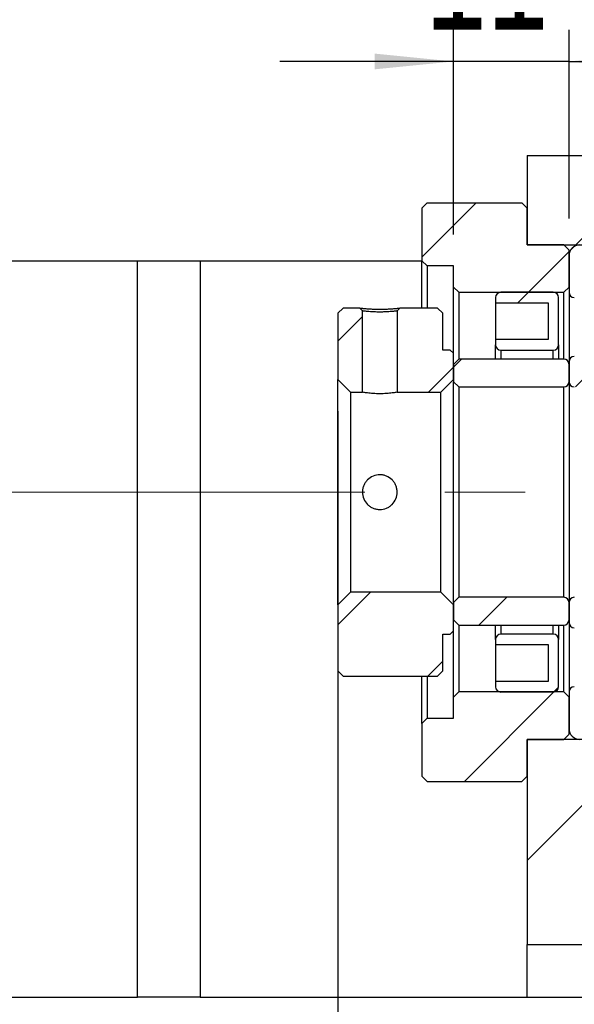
# Model space of a CAD drawing. Header units: millimetres. Extents: x 40 to 280, y 14 to 196.
# Tile 4 of 9: x 216 to 233, y 39 to 70. Entities that reach past the tile are written whole.
import ezdxf

# ---------------------------------------------------------------- set-up
doc = ezdxf.new("R2010")
doc.units = ezdxf.units.MM
doc.linetypes.add('CENTERX2', pattern=[20.32, 12.7, -2.54, 2.54, -2.54])
doc.layers.add('FORMAT', color=7, linetype='Continuous')
doc.styles.add('SLDTEXTSTYLE0', font='TXT', dxfattribs={"width": 0.75})
doc.dimstyles.new('SLDDIMSTYLE3', dxfattribs={"dimtxt": 3.5, "dimasz": 2.5, "dimexe": 0, "dimexo": 0.0625, "dimgap": 0.875, "dimtad": 1, "dimlfac": 3, "dimrnd": 1e-09, "dimzin": 12, "dimdsep": 46, "dimtxsty": 'SLDTEXTSTYLE0', "dimsah": 1, "dimcen": 0.09, "dimadec": 0, "dimazin": 3, "dimtfac": 1, "dimtofl": 0, "dimtmove": 0, "dimatfit": 3, "dimfxl": 1, "dimfrac": 2, "dimtolj": 1, "dimtzin": 12, "dimarcsym": 0})
doc.dimstyles.new('SLDDIMSTYLE5', dxfattribs={"dimtxt": 3.5, "dimasz": 2.5, "dimexe": 0, "dimexo": 0.0625, "dimgap": 0.875, "dimtad": 1, "dimlfac": 3, "dimrnd": 1e-09, "dimzin": 12, "dimdsep": 46, "dimtxsty": 'SLDTEXTSTYLE0', "dimsah": 1, "dimcen": 0.09, "dimadec": 0, "dimazin": 3, "dimtfac": 1, "dimtmove": 0, "dimatfit": 0, "dimfxl": 1, "dimfrac": 2, "dimtolj": 1, "dimtzin": 12, "dimarcsym": 0})

# ---------------------------------------------------------------- blocks, each defined once
blk = doc.blocks.new('_D_14')
at = {"layer": 'FORMAT', "color": 7}
for p, q in [((194.267, 38.019), (194.267, 24.335)), ((245.601, 38.019), (245.601, 24.335)), ((194.267, 25.335), (245.601, 25.335))]:
    blk.add_line(p, q, dxfattribs=at)
for points in [[(194.267, 25.335), (196.767, 25.085), (196.767, 25.585)], [(245.601, 25.335), (243.101, 25.585), (243.101, 25.085)]]:
    blk.add_solid(points, dxfattribs=at)
at = {"layer": 'FORMAT', "color": 7, "insert": (216.577, 29.847), "char_height": 3.5, "attachment_point": 1, "style": 'SLDTEXTSTYLE0'}
blk.add_mtext('154', dxfattribs=at)
blk = doc.blocks.new('_D_15')
at = {"layer": 'FORMAT', "color": 7}
for p, q in [((229.601, 63.186), (229.601, 69.667)), ((233.267, 63.686), (233.267, 69.667)), ((229.601, 68.667), (224.101, 68.667)), ((233.267, 68.667), (229.601, 68.667)), ((233.267, 68.667), (238.767, 68.667))]:
    blk.add_line(p, q, dxfattribs=at)
for points in [[(229.601, 68.667), (227.101, 68.917), (227.101, 68.417)], [(233.267, 68.667), (235.767, 68.417), (235.767, 68.917)]]:
    blk.add_solid(points, dxfattribs=at)
at = {"layer": 'FORMAT', "color": 7, "insert": (228.707, 73.179), "char_height": 3.5, "attachment_point": 1, "style": 'SLDTEXTSTYLE0'}
blk.add_mtext('11', dxfattribs=at)
blk = doc.blocks.new('_D_18')
at = {"layer": 'FORMAT', "color": 7}
for p, q in [((225.934, 57.586), (225.934, 31.017)), ((242.601, 46.186), (242.601, 31.017)), ((225.934, 32.017), (242.601, 32.017))]:
    blk.add_line(p, q, dxfattribs=at)
for points in [[(225.934, 32.017), (228.434, 31.767), (228.434, 32.267)], [(242.601, 32.017), (240.101, 32.267), (240.101, 31.767)]]:
    blk.add_solid(points, dxfattribs=at)
at = {"layer": 'FORMAT', "color": 7, "char_height": 3.5, "attachment_point": 1, "style": 'SLDTEXTSTYLE0'}
for s, insert in [('(', (230.484, 36.528)), (')', (237.377, 36.528)), ('50', (232.205, 36.528))]:
    blk.add_mtext(s, dxfattribs=dict(at, insert=insert))

msp = doc.modelspace()

# ---------------------------------------------------------------- hatches: boundary and pattern name
at = {"layer": 'FORMAT', "linetype": 'Continuous', "lineweight": 18}
h = msp.add_hatch(dxfattribs=at)
h.set_pattern_fill('ANSI31', color=256, style=0)
h.paths.add_polyline_path([(242.6007, 62.8525), (242.6007, 61.3525), (245.6007, 61.3525), (245.6007, 65.6859), (231.9341, 65.6859), (231.9341, 62.8525)], flags=0)
h = msp.add_hatch(dxfattribs=at)
h.set_pattern_fill('ANSI31', color=256, style=0)
h.paths.add_polyline_path([(229.6007, 61.5192), (229.7674, 61.3525), (233.1007, 61.3525), (233.2674, 61.5192), (233.2674, 62.6859), (233.1007, 62.8525), (231.9341, 62.8525), (231.9341, 64.0192), (231.7674, 64.1859), (228.7674, 64.1859), (228.6007, 64.0192), (228.6007, 62.3525), (228.7674, 62.1859), (229.6007, 62.1859)], flags=0)
h = msp.add_hatch(dxfattribs=at)
h.set_pattern_fill('ANSI31', color=256, style=0)
edge = h.paths.add_edge_path(flags=0)
edge.add_line((237.9341, 62.1025), (237.9341, 62.6859))
edge.add_arc((237.7674, 62.6859), 0.1667, 0, 90)
edge.add_line((237.7674, 62.8525), (233.6007, 62.8525))
edge.add_arc((233.6007, 62.5192), 0.3333, 90, 180)
edge.add_line((233.2674, 62.5192), (233.2674, 61.3525))
edge.add_arc((233.4341, 61.3525), 0.1667, 180, 270)
edge.add_line((233.4341, 61.1859), (234.3815, 61.1859))
edge.add_arc((234.3815, 61.2525), 0.0667, 270, 331.33026)
edge.add_arc((235.6007, 60.5859), 1.3229, 81.66529, 151.33026, ccw=False)
edge.add_arc((235.8022, 61.9608), 0.0667, 261.66529, 273)
edge.add_line((235.8057, 61.8942), (236.6007, 61.9359))
edge.add_line((236.6007, 61.9359), (237.7674, 61.9359))
edge.add_arc((237.7674, 62.1025), 0.1667, 270, 360)
h = msp.add_hatch(dxfattribs=at)
h.set_pattern_fill('ANSI31', color=256, style=0)
edge = h.paths.add_edge_path(flags=0)
edge.add_line((232.6007, 61.0192), (232.6007, 59.8525))
edge.add_line((232.6007, 59.8525), (230.9341, 59.8525))
edge.add_line((230.9341, 59.8525), (230.9341, 59.6859))
edge.add_arc((231.1007, 59.6859), 0.1667, 180, 270)
edge.add_line((231.1007, 59.5192), (232.7674, 59.5192))
edge.add_arc((232.7674, 59.6859), 0.1667, 270, 360)
edge.add_line((232.9341, 59.6859), (232.9341, 61.1859))
edge.add_arc((232.7674, 61.1859), 0.1667, 0, 90)
edge.add_line((232.7674, 61.3525), (231.1007, 61.3525))
edge.add_arc((231.1007, 61.1859), 0.1667, 90, 180)
edge.add_line((230.9341, 61.1859), (230.9341, 61.0192))
edge.add_line((230.9341, 61.0192), (232.6007, 61.0192))
h = msp.add_hatch(dxfattribs=at)
h.set_pattern_fill('ANSI31', color=256, style=0)
h.paths.add_polyline_path([(225.9341, 58.5859), (226.3341, 58.1859), (226.7174, 58.1859), (226.7174, 60.7613), (226.6367, 60.8525), (226.1007, 60.8525), (225.9341, 60.6859)], flags=0)
h = msp.add_hatch(dxfattribs=at)
h.set_pattern_fill('ANSI31', color=256, style=0)
edge = h.paths.add_edge_path(flags=0)
edge.add_line((229.2007, 58.1859), (229.6007, 58.5859))
edge.add_line((229.6007, 58.5859), (229.6007, 59.4192))
edge.add_line((229.6007, 59.4192), (229.5007, 59.5192))
edge.add_line((229.5007, 59.5192), (229.2674, 59.5192))
edge.add_line((229.2674, 59.5192), (229.2674, 60.6859))
edge.add_line((229.2674, 60.6859), (229.1007, 60.8525))
edge.add_line((229.1007, 60.8525), (227.8981, 60.8525))
edge.add_line((227.8981, 60.8525), (227.8174, 60.7613))
edge.add_line((227.8174, 60.7613), (227.8174, 58.1859))
edge.add_line((227.8174, 58.1859), (229.2007, 58.1859))
h = msp.add_hatch(dxfattribs=at)
h.set_pattern_fill('ANSI31', color=256, style=0)
edge = h.paths.add_edge_path(flags=0)
edge.add_line((233.2674, 59.1525), (233.2674, 58.5192))
edge.add_arc((233.4341, 58.5192), 0.1667, 180, 270)
edge.add_line((233.4341, 58.3525), (237.6007, 58.3525))
edge.add_arc((237.6007, 58.6859), 0.3333, 270, 360)
edge.add_line((237.9341, 58.6859), (237.9341, 59.8525))
edge.add_arc((237.7674, 59.8525), 0.1667, 0, 90)
edge.add_line((237.7674, 60.0192), (236.8376, 60.0192))
edge.add_arc((236.8376, 59.9525), 0.0667, 90, 152.88538)
edge.add_arc((235.6007, 60.5859), 1.3229, 253.64191, 332.88538, ccw=False)
edge.add_arc((235.2094, 59.2525), 0.0667, 73.64191, 90)
edge.add_line((235.2094, 59.3192), (233.4341, 59.3192))
edge.add_arc((233.4341, 59.1525), 0.1667, 90, 180)
h = msp.add_hatch(dxfattribs=at)
h.set_pattern_fill('ANSI31', color=256, style=0)
edge = h.paths.add_edge_path(flags=0)
edge.add_line((229.6007, 58.5192), (229.7674, 58.3525))
edge.add_line((229.7674, 58.3525), (233.1007, 58.3525))
edge.add_arc((233.1007, 58.5192), 0.1667, 270, 360)
edge.add_line((233.2674, 58.5192), (233.2674, 59.0692))
edge.add_arc((233.1007, 59.0692), 0.1667, 0, 90)
edge.add_line((233.1007, 59.2359), (229.7674, 59.2359))
edge.add_line((229.7674, 59.2359), (229.6007, 59.0692))
edge.add_line((229.6007, 59.0692), (229.6007, 58.5192))
h = msp.add_hatch(dxfattribs=at)
h.set_pattern_fill('ANSI31', color=256, style=0)
h.paths.add_polyline_path([(229.5007, 50.5192), (229.6007, 50.6192), (229.6007, 51.4525), (229.2007, 51.8525), (226.3341, 51.8525), (225.9341, 51.4525), (225.9341, 49.3525), (226.1007, 49.1859), (229.1007, 49.1859), (229.2674, 49.3525), (229.2674, 50.5192)], flags=0)
h = msp.add_hatch(dxfattribs=at)
h.set_pattern_fill('ANSI31', color=256, style=0)
edge = h.paths.add_edge_path(flags=0)
edge.add_line((229.7674, 51.6859), (229.6007, 51.5192))
edge.add_line((229.6007, 51.5192), (229.6007, 50.9692))
edge.add_line((229.6007, 50.9692), (229.7674, 50.8025))
edge.add_line((229.7674, 50.8025), (233.1007, 50.8025))
edge.add_arc((233.1007, 50.9692), 0.1667, 270, 360)
edge.add_line((233.2674, 50.9692), (233.2674, 51.5192))
edge.add_arc((233.1007, 51.5192), 0.1667, 0, 90)
edge.add_line((233.1007, 51.6859), (229.7674, 51.6859))
h = msp.add_hatch(dxfattribs=at)
h.set_pattern_fill('ANSI31', color=256, style=0)
edge = h.paths.add_edge_path(flags=0)
edge.add_line((237.6007, 51.6859), (233.4341, 51.6859))
edge.add_arc((233.4341, 51.5192), 0.1667, 90, 180)
edge.add_line((233.2674, 51.5192), (233.2674, 50.8859))
edge.add_arc((233.4341, 50.8859), 0.1667, 180, 270)
edge.add_line((233.4341, 50.7192), (235.2094, 50.7192))
edge.add_arc((235.2094, 50.7859), 0.0667, 270, 286.35809)
edge.add_arc((235.6007, 49.4525), 1.3229, 27.11462, 106.35809, ccw=False)
edge.add_arc((236.8376, 50.0859), 0.0667, 207.11462, 270)
edge.add_line((236.8376, 50.0192), (237.7674, 50.0192))
edge.add_arc((237.7674, 50.1859), 0.1667, 270, 360)
edge.add_line((237.9341, 50.1859), (237.9341, 51.3525))
edge.add_arc((237.6007, 51.3525), 0.3333, 360, 450)
h = msp.add_hatch(dxfattribs=at)
h.set_pattern_fill('ANSI31', color=256, style=0)
edge = h.paths.add_edge_path(flags=0)
edge.add_line((230.9341, 50.3525), (230.9341, 50.1859))
edge.add_line((230.9341, 50.1859), (232.6007, 50.1859))
edge.add_line((232.6007, 50.1859), (232.6007, 49.0192))
edge.add_line((232.6007, 49.0192), (230.9341, 49.0192))
edge.add_line((230.9341, 49.0192), (230.9341, 48.8525))
edge.add_arc((231.1007, 48.8525), 0.1667, 180, 270)
edge.add_line((231.1007, 48.6859), (232.7674, 48.6859))
edge.add_arc((232.7674, 48.8525), 0.1667, 270, 360)
edge.add_line((232.9341, 48.8525), (232.9341, 50.3525))
edge.add_arc((232.7674, 50.3525), 0.1667, 0, 90)
edge.add_line((232.7674, 50.5192), (231.1007, 50.5192))
edge.add_arc((231.1007, 50.3525), 0.1667, 90, 180)
h = msp.add_hatch(dxfattribs=at)
h.set_pattern_fill('ANSI31', color=256, style=0)
h.paths.add_polyline_path([(229.7674, 48.6859), (229.6007, 48.5192), (229.6007, 47.8525), (228.7674, 47.8525), (228.6007, 47.6859), (228.6007, 46.0192), (228.7674, 45.8525), (231.7674, 45.8525), (231.9341, 46.0192), (231.9341, 47.1859), (233.1007, 47.1859), (233.2674, 47.3525), (233.2674, 48.5192), (233.1007, 48.6859)], flags=0)
h = msp.add_hatch(dxfattribs=at)
h.set_pattern_fill('ANSI31', color=256, style=0)
h.paths.add_polyline_path([(242.6007, 48.6859), (242.6007, 47.1859), (231.9341, 47.1859), (231.9341, 40.6859), (245.6007, 40.6859), (245.6007, 48.6859)], flags=0)
h = msp.add_hatch(dxfattribs=at)
h.set_pattern_fill('ANSI31', color=256, style=0)
edge = h.paths.add_edge_path(flags=0)
edge.add_line((233.6007, 47.1859), (237.7674, 47.1859))
edge.add_arc((237.7674, 47.3525), 0.1667, 270, 360)
edge.add_line((237.9341, 47.3525), (237.9341, 47.9359))
edge.add_arc((237.7674, 47.9359), 0.1667, 0, 90)
edge.add_line((237.7674, 48.1025), (236.6007, 48.1025))
edge.add_line((236.6007, 48.1025), (235.8057, 48.1442))
edge.add_arc((235.8022, 48.0776), 0.0667, 87, 98.33471)
edge.add_arc((235.6007, 49.4525), 1.3229, 208.66974, 278.33471, ccw=False)
edge.add_arc((234.3815, 48.7859), 0.0667, 28.66974, 90)
edge.add_line((234.3815, 48.8525), (233.4341, 48.8525))
edge.add_arc((233.4341, 48.6859), 0.1667, 90, 180)
edge.add_line((233.2674, 48.6859), (233.2674, 47.5192))
edge.add_arc((233.6007, 47.5192), 0.3333, 180, 270)

# ---------------------------------------------------------------- linework, layer by layer
at = {"color": 7, "linetype": 'Continuous', "lineweight": 25}
for p, q in [((231.9341, 65.6859), (231.9341, 62.8525)), ((231.9341, 65.6859), (245.6007, 65.6859)), ((228.6007, 64.0192), (228.7674, 64.1859)), ((228.6007, 64.0192), (228.6007, 62.3525)), ((228.7674, 64.1859), (231.7674, 64.1859)), ((231.7674, 64.1859), (231.9341, 64.0192)), ((231.9341, 62.8525), (231.9341, 64.0192)), ((233.1007, 62.8525), (231.9341, 62.8525)), ((231.9341, 62.8525), (242.6007, 62.8525)), ((233.1007, 62.8525), (233.2674, 62.6859)), ((233.2674, 61.5192), (233.2674, 62.6859)), ((233.2674, 62.5192), (233.2674, 61.3525)), ((215.6164, 62.3525), (219.5851, 62.3525)), ((219.5851, 39.0192), (219.5851, 62.3525)), ((219.5851, 62.3525), (221.5694, 62.3525)), ((221.5694, 62.3525), (221.5694, 39.0192)), ((221.5694, 62.3525), (228.6007, 62.3525)), ((228.7674, 62.1859), (228.6007, 62.3525)), ((228.6007, 60.8525), (228.6007, 62.3525)), ((229.6007, 62.1859), (228.7674, 62.1859)), ((228.7674, 62.1859), (228.7674, 60.8525)), ((229.6007, 61.5192), (229.6007, 62.1859)), ((229.7674, 61.3525), (229.6007, 61.5192)), ((229.6007, 59.4192), (229.6007, 61.5192)), ((233.2674, 61.5192), (233.1007, 61.3525)), ((229.7674, 61.3525), (233.1007, 61.3525)), ((229.7674, 61.3525), (229.7674, 59.2359)), ((230.9341, 61.1859), (230.9341, 61.0192)), ((232.7674, 61.3525), (231.1007, 61.3525)), ((232.9341, 59.6859), (232.9341, 61.1859)), ((233.1007, 59.2359), (233.1007, 61.3525)), ((233.2674, 61.3525), (233.2674, 59.1525)), ((225.9341, 60.6859), (226.1007, 60.8525)), ((226.6367, 60.8525), (226.1007, 60.8525)), ((226.6367, 60.8525), (226.7174, 60.7613)), ((229.1007, 60.8525), (227.8981, 60.8525)), ((229.1007, 60.8525), (229.2674, 60.6859)), ((230.9341, 61.0192), (232.6007, 61.0192)), ((230.9341, 61.0192), (230.9341, 59.8525)), ((232.6007, 61.0192), (232.6007, 59.8525)), ((225.9341, 60.6859), (225.9341, 58.5859)), ((226.7174, 58.1859), (226.7174, 60.7613)), ((227.8174, 60.7613), (227.8174, 58.1859)), ((229.2674, 59.5192), (229.2674, 60.6859)), ((230.9341, 59.8525), (230.9341, 59.6859)), ((232.6007, 59.8525), (230.9341, 59.8525)), ((230.9341, 59.2359), (230.9341, 59.6859)), ((232.9341, 59.6859), (232.9341, 59.2359)), ((229.5007, 59.5192), (229.2674, 59.5192)), ((229.5007, 59.5192), (229.6007, 59.4192)), ((229.6007, 58.5859), (229.6007, 59.4192)), ((231.1007, 59.5192), (232.7674, 59.5192)), ((229.6007, 59.0692), (229.7674, 59.2359)), ((229.6007, 59.0692), (229.6007, 58.5192)), ((233.1007, 59.2359), (229.7674, 59.2359)), ((233.2674, 59.1525), (233.2674, 58.5192)), ((233.2674, 58.5192), (233.2674, 59.0692)), ((226.3341, 58.1859), (225.9341, 58.5859)), ((225.9341, 51.4525), (225.9341, 58.5859)), ((229.6007, 58.5859), (229.2007, 58.1859)), ((229.7674, 58.3525), (229.6007, 58.5192)), ((229.6007, 51.5192), (229.6007, 58.5192)), ((229.7674, 58.3525), (233.1007, 58.3525)), ((229.7674, 58.3525), (229.7674, 51.6859)), ((233.1007, 51.6859), (233.1007, 58.3525)), ((233.2674, 58.5192), (233.2674, 51.5192)), ((226.3341, 58.1859), (226.7174, 58.1859)), ((226.3341, 58.1859), (226.3341, 51.8525)), ((227.8174, 58.1859), (229.2007, 58.1859)), ((229.2007, 51.8525), (229.2007, 58.1859)), ((225.9341, 51.4525), (226.3341, 51.8525)), ((229.2007, 51.8525), (226.3341, 51.8525)), ((229.2007, 51.8525), (229.6007, 51.4525)), ((229.6007, 51.5192), (229.7674, 51.6859)), ((229.6007, 51.5192), (229.6007, 50.9692)), ((233.1007, 51.6859), (229.7674, 51.6859)), ((233.2674, 51.5192), (233.2674, 50.8859)), ((233.2674, 50.9692), (233.2674, 51.5192)), ((225.9341, 51.4525), (225.9341, 49.3525)), ((229.6007, 50.6192), (229.6007, 51.4525)), ((229.7674, 50.8025), (229.6007, 50.9692)), ((233.2674, 50.8859), (233.2674, 48.6859)), ((229.6007, 50.6192), (229.5007, 50.5192)), ((229.6007, 48.5192), (229.6007, 50.6192)), ((229.7674, 50.8025), (229.7674, 48.6859)), ((229.7674, 50.8025), (233.1007, 50.8025)), ((230.9341, 50.3525), (230.9341, 50.8025)), ((232.9341, 50.8025), (232.9341, 50.3525)), ((233.1007, 48.6859), (233.1007, 50.8025)), ((229.2674, 50.5192), (229.5007, 50.5192)), ((229.2674, 49.3525), (229.2674, 50.5192)), ((230.9341, 50.3525), (230.9341, 50.1859)), ((232.7674, 50.5192), (231.1007, 50.5192)), ((232.9341, 48.8525), (232.9341, 50.3525)), ((230.9341, 50.1859), (232.6007, 50.1859)), ((230.9341, 50.1859), (230.9341, 49.0192)), ((232.6007, 50.1859), (232.6007, 49.0192)), ((226.1007, 49.1859), (225.9341, 49.3525)), ((229.2674, 49.3525), (229.1007, 49.1859)), ((226.1007, 49.1859), (229.1007, 49.1859)), ((228.6007, 47.6859), (228.6007, 49.1859)), ((228.7674, 49.1859), (228.7674, 47.8525)), ((230.9341, 49.0192), (230.9341, 48.8525)), ((232.6007, 49.0192), (230.9341, 49.0192)), ((229.6007, 48.5192), (229.7674, 48.6859)), ((233.1007, 48.6859), (229.7674, 48.6859)), ((231.1007, 48.6859), (232.7674, 48.6859)), ((233.1007, 48.6859), (233.2674, 48.5192)), ((233.2674, 48.6859), (233.2674, 47.5192)), ((229.6007, 47.8525), (229.6007, 48.5192)), ((233.2674, 47.3525), (233.2674, 48.5192)), ((228.6007, 47.6859), (228.7674, 47.8525)), ((228.7674, 47.8525), (229.6007, 47.8525)), ((228.6007, 47.6859), (228.6007, 46.0192)), ((231.9341, 47.1859), (233.1007, 47.1859)), ((231.9341, 46.0192), (231.9341, 47.1859)), ((231.9341, 47.1859), (231.9341, 40.6859)), ((242.6007, 47.1859), (231.9341, 47.1859)), ((233.2674, 47.3525), (233.1007, 47.1859)), ((228.7674, 45.8525), (228.6007, 46.0192)), ((231.9341, 46.0192), (231.7674, 45.8525)), ((228.7674, 45.8525), (231.7674, 45.8525)), ((231.9341, 40.6859), (245.6007, 40.6859)), ((231.9341, 39.0192), (231.9341, 40.6859)), ((215.6164, 39.0192), (219.5851, 39.0192)), ((221.5694, 39.0192), (219.5851, 39.0192)), ((221.5694, 39.0192), (231.9341, 39.0192)), ((231.9341, 39.0192), (245.6007, 39.0192))]:
    msp.add_line(p, q, dxfattribs=at)
at = {"color": 8, "linetype": 'Continuous', "lineweight": 25}
for p, q in [((231.1007, 59.5192), (231.1007, 59.2359)), ((232.7674, 59.2359), (232.7674, 59.5192)), ((231.1007, 50.8025), (231.1007, 50.5192)), ((232.7674, 50.5192), (232.7674, 50.8025))]:
    msp.add_line(p, q, dxfattribs=at)
at = {"color": 7, "linetype": 'Continuous', "lineweight": 25, "flags": 128}
msp.add_lwpolyline([(227.8174, 60.7613), (227.8389, 60.7856), (227.8605, 60.81), (227.8981, 60.8525)], dxfattribs=at)
at = {"color": 7, "linetype": 'Continuous', "lineweight": 25}
for centre, radius, start, end in [((233.6007, 62.5192), 0.3333, 90, 180), ((231.1007, 61.1859), 0.1667, 90, 180), ((232.7674, 61.1859), 0.1667, 0, 90), ((233.4341, 61.3525), 0.1667, 180, 270), ((231.1007, 59.6859), 0.1667, 180, 270), ((232.7674, 59.6859), 0.1667, 270, 0), ((233.4341, 59.1525), 0.1667, 90, 180), ((233.1007, 59.0692), 0.1667, 0, 90), ((233.1007, 58.5192), 0.1667, 270, 0), ((233.4341, 58.5192), 0.1667, 180, 270), ((233.1007, 51.5192), 0.1667, 0, 90), ((233.4341, 51.5192), 0.1667, 90, 180), ((233.1007, 50.9692), 0.1667, 270, 0), ((233.4341, 50.8859), 0.1667, 180, 270), ((231.1007, 50.3525), 0.1667, 90, 180), ((232.7674, 50.3525), 0.1667, 0, 90), ((231.1007, 48.8525), 0.1667, 180, 270), ((232.7674, 48.8525), 0.1667, 270, 0), ((233.4341, 48.6859), 0.1667, 90, 180), ((233.6007, 47.5192), 0.3333, 180, 270)]:
    msp.add_arc(centre, radius, start, end, dxfattribs=at)
for points, knots in [([(226.6367, 60.8525), (226.6371, 60.8525), (226.6378, 60.8524), (226.6436, 60.8517), (226.6528, 60.8506), (226.6658, 60.8492), (226.6824, 60.8474), (226.7028, 60.8453), (226.7269, 60.843), (226.7547, 60.8405), (226.7862, 60.8377), (226.8472, 60.8328), (226.9471, 60.8255), (227.1017, 60.8187), (227.2674, 60.8165), (227.433, 60.8187), (227.5875, 60.8255), (227.7007, 60.8337), (227.781, 60.8405), (227.8337, 60.8454), (227.8709, 60.8493), (227.894, 60.852), (227.8967, 60.8523), (227.8981, 60.8525)], [0, 0, 0, 0, 0.0262039, 0.051768, 0.0768358, 0.1015597, 0.1260984, 0.1506142, 0.1752697, 0.2002251, 0.2256345, 0.2516444, 0.3357638, 0.4165302, 0.5001321, 0.5835022, 0.6642034, 0.748449, 0.7998569, 0.8494481, 0.8984791, 0.9482487, 1, 1, 1, 1]), ([(227.8174, 60.7613), (227.8171, 60.7612), (227.8164, 60.7611), (227.8108, 60.7602), (227.8009, 60.7589), (227.7855, 60.757), (227.7641, 60.7545), (227.7358, 60.7515), (227.7, 60.748), (227.6346, 60.7418), (227.5317, 60.7342), (227.3953, 60.7282), (227.2447, 60.7254), (227.0608, 60.7306), (226.9055, 60.741), (226.8118, 60.7502), (226.7651, 60.7551), (226.7359, 60.7586), (226.7201, 60.7608), (226.7183, 60.7611), (226.7174, 60.7613)], [0, 0, 0, 0, 0.024572, 0.0510738, 0.0795081, 0.1098771, 0.1421823, 0.1764253, 0.2126069, 0.2507281, 0.347899, 0.4311553, 0.5004919, 0.6094733, 0.7495346, 0.8095817, 0.8646484, 0.914737, 0.9598517, 1, 1, 1, 1]), ([(227.8174, 58.1859), (227.8174, 58.1859), (227.8029, 58.1833), (227.7481, 58.1744), (227.7072, 58.1682), (227.6312, 58.1588), (227.603, 58.1556), (227.5434, 58.1498), (227.5118, 58.1471), (227.4119, 58.1404), (227.3404, 58.1377), (227.2314, 58.1377), (227.1956, 58.1384), (227.1252, 58.1408), (227.0902, 58.1426), (227.0237, 58.1471), (226.9921, 58.1497), (226.9323, 58.1555), (226.9041, 58.1587), (226.8281, 58.1681), (226.7871, 58.1744), (226.7321, 58.1832), (226.7174, 58.1859), (226.7174, 58.1859)], [0, 0, 0, 0, 0.125, 0.125, 0.25, 0.25, 0.3125, 0.3125, 0.375, 0.375, 0.5, 0.5, 0.5625, 0.5625, 0.625, 0.625, 0.6875, 0.6875, 0.75, 0.75, 0.875, 0.875, 1, 1, 1, 1]), ([(226.7174, 55.0192), (226.7174, 55.0556), (226.721, 55.0914), (226.735, 55.1618), (226.7456, 55.1967), (226.7732, 55.2633), (226.7901, 55.2949), (226.83, 55.3546), (226.8532, 55.3828), (226.9292, 55.4588), (226.9904, 55.4997), (227.1227, 55.5546), (227.1952, 55.5691), (227.303, 55.5692), (227.3396, 55.5656), (227.4101, 55.5516), (227.4445, 55.5412), (227.5445, 55.4998), (227.605, 55.4594), (227.6818, 55.3826), (227.7045, 55.3549), (227.7443, 55.2954), (227.7616, 55.2632), (227.7892, 55.1967), (227.7996, 55.1625), (227.8138, 55.0918), (227.8174, 55.0553), (227.8174, 54.9476), (227.803, 54.875), (227.7482, 54.7426), (227.7073, 54.6814), (227.6313, 54.6053), (227.6031, 54.582), (227.5435, 54.5422), (227.512, 54.5252), (227.412, 54.4836), (227.3405, 54.4692), (227.2315, 54.4692), (227.1957, 54.4727), (227.1253, 54.4867), (227.0903, 54.4973), (227.0237, 54.5248), (226.9922, 54.5417), (226.9323, 54.5816), (226.9041, 54.6047), (226.8282, 54.6805), (226.7871, 54.7418), (226.7321, 54.8741), (226.7174, 54.9464), (226.7174, 55.0192)], [0, 0, 0, 0, 0.03125, 0.03125, 0.0625, 0.0625, 0.09375, 0.09375, 0.125, 0.125, 0.1875, 0.1875, 0.25, 0.25, 0.28125, 0.28125, 0.3125, 0.3125, 0.375, 0.375, 0.40625, 0.40625, 0.4375, 0.4375, 0.46875, 0.46875, 0.5, 0.5, 0.5625, 0.5625, 0.625, 0.625, 0.65625, 0.65625, 0.6875, 0.6875, 0.75, 0.75, 0.78125, 0.78125, 0.8125, 0.8125, 0.84375, 0.84375, 0.875, 0.875, 0.9375, 0.9375, 1, 1, 1, 1])]:
    msp.add_open_spline(points, degree=3, knots=knots, dxfattribs=at)
at = {"layer": 'FORMAT', "color": 7, "linetype": 'CENTERX2', "lineweight": 18}
msp.add_line((247.1108, 55.0192), (193.5659, 55.0192), dxfattribs=at)

# ---------------------------------------------------------------- dimensions: what is measured, and where the dimension line sits
at = {"layer": 'FORMAT', "color": 7}
for base, p1, p2, dimstyle, picture, middle in [((229.6007, 68.667), (233.2674, 62.6859), (229.6007, 62.1859), 'SLDDIMSTYLE5', '_D_15', (231.2927, 68.667)), ((245.6007, 25.3352), (194.2674, 39.0192), (245.6007, 39.0192), 'SLDDIMSTYLE3', '_D_14', (220.4564, 25.3352))]:
    dim = msp.add_linear_dim(base=base, p1=p1, p2=p2, dimstyle=dimstyle, dxfattribs=at)
    dim.commit()
    dim.dimension.update_dxf_attribs({"geometry": picture, "text_midpoint": middle, "dimtype": 160})
dim = msp.add_linear_dim(base=(242.6007, 32.0165), p1=(225.9341, 58.5859), p2=(242.6007, 47.1859), text='(<>)', dimstyle='SLDDIMSTYLE3', dxfattribs=at)
dim.commit()
dim.dimension.update_dxf_attribs({"geometry": '_D_18', "text_midpoint": (234.7908, 32.0165), "dimtype": 160})

doc.saveas('drawing.dxf')
